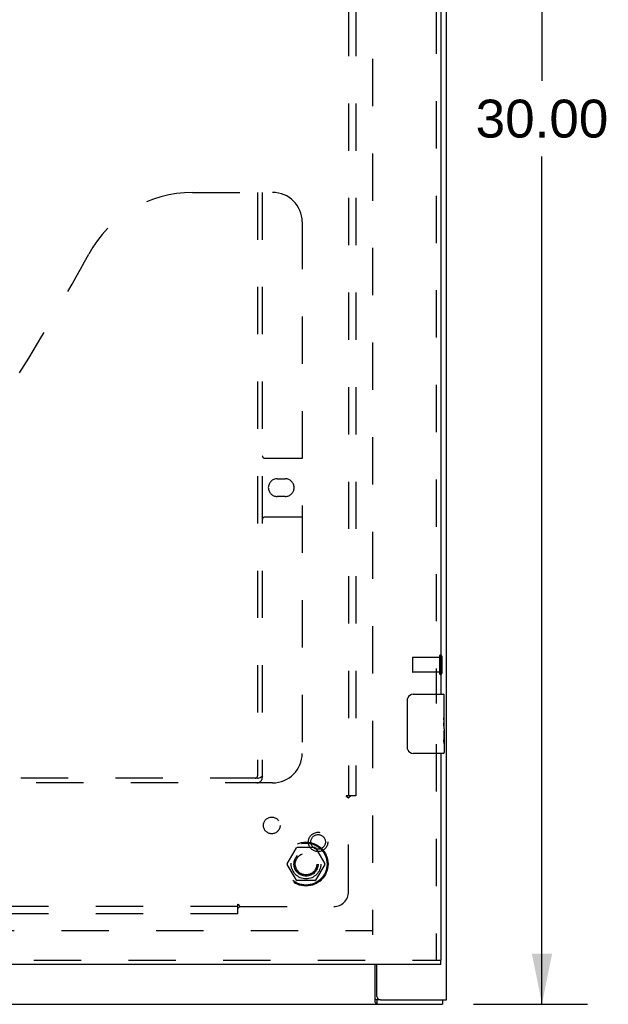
# Model space of a CAD drawing. Header units: inches. Extents: x 0 to 146, y 0 to 94.
# Tile 16 of 22: x 59 to 69, y 34 to 51. Entities that reach past the tile are written whole.
import ezdxf

# ---------------------------------------------------------------- set-up
doc = ezdxf.new("R2010")
doc.units = ezdxf.units.IN
doc.header["$LTSCALE"] = 8.008147
doc.header["$MEASUREMENT"] = 0
doc.linetypes.add('HIDDEN', pattern=[0.2, 0.1, -0.1])
doc.layers.get('0').update_dxf_attribs({"linetype": 'CONTINUOUS'})
for name, color, linetype in [('DEFAULT_2', 8, 'HIDDEN'), ('DIMENSIONS', 7, 'CONTINUOUS'), ('DOOR_ASSEMBLY_RIGHT', 7, 'CONTINUOUS'), ('SUBPANEL', 7, 'CONTINUOUS')]:
    doc.layers.add(name, color=color, linetype=linetype)
doc.styles.get("Standard").update_dxf_attribs({"font": 'arial.ttf'})
doc.dimstyles.new('DIMSTYLE_1', dxfattribs={"dimtxt": 0.642365, "dimasz": 0.856486, "dimexe": 0.09, "dimexo": 0.07, "dimgap": 0.0375, "dimtad": 0, "dimtih": 1, "dimtoh": 1, "dimzin": 4, "dimdsep": 46, "dimtxsty": 'Standard', "dimblk": '_FILLED', "dimblk1": '_FILLED', "dimblk2": '_FILLED', "dimcen": 0.09, "dimadec": 3, "dimazin": 1, "dimtfac": 1, "dimtdec": 3, "dimtofl": 0, "dimtmove": 0, "dimatfit": 3, "dimldrblk": '_FILLED', "dimfxl": 0, "dimtolj": 1, "dimtzin": 4, "dimarcsym": 0})

# ---------------------------------------------------------------- blocks, each defined once
blk = doc.blocks.new('_FILLED')
at = {"color": 0, "linetype": 'ByBlock'}
blk.add_solid([(0, 0), (-1, 0.2), (-1, -0.2)], dxfattribs=at)
blk = doc.blocks.new('*D11')
at = {"layer": 'DIMENSIONS', "color": 2, "linetype": 'Continuous'}
for p, q in [((66.91, 64.215), (68.843, 64.215)), ((68.072, 64.215), (68.072, 49.857)), ((68.072, 34.215), (68.072, 48.573)), ((66.91, 34.215), (68.843, 34.215))]:
    blk.add_line(p, q, dxfattribs=at)
at = {"layer": 'DIMENSIONS', "color": 2, "linetype": 'Continuous', "xscale": 0.8564863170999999, "yscale": 0.8564863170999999, "zscale": 0.8564863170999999}
for p, rotation in [((68.072, 64.215), 90), ((68.072, 34.215), 270)]:
    blk.add_blockref('_FILLED', p, dxfattribs=dict(at, rotation=rotation))
at = {"layer": 'DIMENSIONS', "color": 2, "linetype": 'Continuous', "insert": (68.072, 49.536), "char_height": 0.6424, "width": 2.24469, "attachment_point": 2, "line_spacing_factor": 0.9}
blk.add_mtext('30.00', dxfattribs=at)

msp = doc.modelspace()

# ---------------------------------------------------------------- linework, layer by layer
at = {"color": 3, "linetype": 'Continuous'}
for p, q in [((66.453, 34.29), (66.453, 64.14)), ((65.251, 34.246), (65.251, 34.89)), ((65.278, 34.35), (65.278, 34.89)), ((24.516, 34.215), (66.39, 34.215)), ((65.338, 34.29), (66.453, 34.29))]:
    msp.add_line(p, q, dxfattribs=at)
at = {"color": 7, "linetype": 'Continuous'}
for p, q in [((65.338, 34.29), (65.276, 34.29)), ((65.276, 34.29), (65.276, 34.215)), ((66.39, 34.29), (66.39, 34.215))]:
    msp.add_line(p, q, dxfattribs=at)
for points in [[(65.251, 34.301), (65.252, 34.301), (65.253, 34.302), (65.254, 34.302), (65.256, 34.302), (65.257, 34.301), (65.259, 34.301), (65.26, 34.3), (65.261, 34.299), (65.263, 34.298), (65.264, 34.297), (65.265, 34.296), (65.267, 34.294)], [(65.267, 34.294), (65.269, 34.293), (65.27, 34.292), (65.271, 34.292), (65.272, 34.291), (65.274, 34.29), (65.275, 34.29), (65.276, 34.29)]]:
    msp.add_lwpolyline(points, dxfattribs=at)
at = {"color": 3, "linetype": 'Continuous'}
msp.add_lwpolyline([(65.251, 34.246), (65.252, 34.244), (65.254, 34.242), (65.255, 34.24), (65.256, 34.238), (65.258, 34.236), (65.259, 34.234), (65.26, 34.231), (65.261, 34.229), (65.263, 34.227), (65.264, 34.225), (65.265, 34.223), (65.266, 34.221), (65.268, 34.22), (65.269, 34.218), (65.27, 34.217), (65.272, 34.216), (65.273, 34.216), (65.274, 34.215), (65.275, 34.215), (65.276, 34.215)], dxfattribs=at)
msp.add_arc((65.338, 34.35), 0.06, 180, 270, dxfattribs=at)
at = {"layer": 'DEFAULT_2', "color": 8, "linetype": 'HIDDEN'}
for p, q in [((65.203, 63.04), (65.203, 35.39)), ((65.878, 40.079), (65.878, 39.851)), ((66.335, 40.089), (65.888, 40.089)), ((66.335, 40.107), (66.335, 39.823)), ((66.378, 40.107), (66.378, 39.823)), ((66.335, 39.841), (65.888, 39.841)), ((63.76, 36.595), (63.915, 36.863)), ((64.232, 36.868), (63.924, 36.868)), ((64.241, 36.863), (64.396, 36.595)), ((63.915, 36.318), (63.76, 36.585)), ((64.396, 36.585), (64.241, 36.318)), ((64.232, 36.313), (63.924, 36.313)), ((47.128, 35.465), (65.201, 35.465))]:
    msp.add_line(p, q, dxfattribs=at)
for radius in [0.372, 0.356, 0.204, 0.183]:
    msp.add_circle((64.078, 36.59), radius, dxfattribs=at)
for centre, radius, start, end in [((65.888, 40.079), 0.01, 90, 180), ((66.356, 40.107), 0.0215, 0, 180), ((65.888, 39.851), 0.01, 180, 270), ((66.356, 39.823), 0.0215, 180, 360), ((63.924, 36.858), 0.01, 90.0113, 149.988), ((64.232, 36.858), 0.01, 30.0108, 89.9876), ((63.769, 36.59), 0.01, 150.0117, 209.9873), ((64.387, 36.59), 0.01, 330.0117, 29.9873), ((63.924, 36.323), 0.01, 210.0108, 269.9876), ((64.232, 36.323), 0.01, 270.0113, 329.988)]:
    msp.add_arc(centre, radius, start, end, dxfattribs=at)
at = {"layer": 'DOOR_ASSEMBLY_RIGHT', "color": 8, "linetype": 'HIDDEN'}
for p, q in [((66.283, 59.12), (66.283, 39.31)), ((62.158, 47.965), (63.513, 47.965)), ((63.258, 47.965), (63.258, 38.085)), ((63.338, 47.965), (63.338, 38.055)), ((64.013, 47.465), (64.013, 38.465)), ((63.378, 43.465), (64.013, 43.465)), ((63.59, 43.115), (63.727, 43.115)), ((63.727, 42.815), (63.59, 42.815)), ((64.013, 42.465), (63.378, 42.465)), ((66.283, 38.62), (66.283, 34.965)), ((63.255, 38.045), (51.812, 38.045)), ((63.513, 37.965), (51.553, 37.965)), ((46.658, 34.965), (66.358, 34.965))]:
    msp.add_line(p, q, dxfattribs=at)
at = {"layer": 'DOOR_ASSEMBLY_RIGHT', "color": 3, "linetype": 'Continuous'}
for p, q in [((66.358, 58.965), (66.358, 39.465)), ((66.358, 38.465), (66.358, 34.965)), ((66.358, 34.89), (46.658, 34.89))]:
    msp.add_line(p, q, dxfattribs=at)
at = {"layer": 'DOOR_ASSEMBLY_RIGHT', "color": 7, "linetype": 'Continuous'}
for p, q in [((65.794, 38.565), (65.794, 39.365)), ((65.893, 39.465), (66.403, 39.465)), ((66.418, 38.882), (66.418, 39.45)), ((66.418, 39.311), (66.408, 39.311)), ((66.408, 39.311), (66.408, 39.08)), ((66.418, 39.143), (66.408, 39.143)), ((66.418, 39.08), (66.408, 39.08)), ((66.408, 39.034), (66.408, 38.981)), ((66.418, 39.044), (66.409, 39.044)), ((66.416, 38.913), (66.418, 38.913)), ((66.418, 38.88), (66.418, 38.627)), ((66.418, 38.85), (66.408, 38.85)), ((66.408, 38.85), (66.408, 38.693)), ((66.41, 38.682), (66.418, 38.682)), ((66.418, 38.624), (66.418, 38.48)), ((66.403, 38.465), (65.893, 38.465)), ((66.358, 34.89), (66.358, 34.965))]:
    msp.add_line(p, q, dxfattribs=at)
for points in [[(65.794, 39.365), (65.794, 39.371), (65.794, 39.378), (65.795, 39.384), (65.797, 39.39), (65.798, 39.395), (65.8, 39.401)], [(66.408, 39.034), (66.409, 39.04), (66.409, 39.046), (66.41, 39.052), (66.41, 39.058), (66.411, 39.064), (66.412, 39.069)], [(66.416, 38.912), (66.412, 38.939), (66.411, 38.948), (66.41, 38.956), (66.41, 38.965), (66.409, 38.973), (66.408, 38.981)], [(66.418, 38.88), (66.418, 38.887), (66.418, 38.895), (66.417, 38.903), (66.416, 38.912)], [(66.41, 38.675), (66.409, 38.684), (66.408, 38.693)], [(65.8, 38.529), (65.798, 38.535), (65.797, 38.54), (65.795, 38.546), (65.794, 38.552), (65.794, 38.559), (65.794, 38.565)], [(66.418, 38.624), (66.418, 38.627), (66.418, 38.632), (66.417, 38.637), (66.416, 38.643), (66.414, 38.65), (66.413, 38.658), (66.412, 38.666), (66.41, 38.675)]]:
    msp.add_lwpolyline(points, dxfattribs=at)
at = {"layer": 'DOOR_ASSEMBLY_RIGHT', "color": 8, "linetype": 'HIDDEN'}
msp.add_lwpolyline([(63.255, 38.045), (63.27, 38.047), (63.285, 38.05), (63.301, 38.057), (63.316, 38.065), (63.332, 38.074), (63.348, 38.085)], dxfattribs=at)
for radius in [0.164, 0.124]:
    msp.add_circle((64.283, 36.965), radius, dxfattribs=at)
for centre, radius, start, end in [((62.158, 45.965), 2, 90, 151.5187), ((63.513, 47.465), 0.5, 0, 90), ((25.85, 65.663), 39.307, 328.1295, 331.5187), ((63.378, 43.505), 0.04, 180, 270), ((63.59, 42.965), 0.15, 90, 270), ((63.727, 42.965), 0.15, 270, 90), ((63.378, 42.425), 0.04, 90, 180), ((63.513, 38.465), 0.5, 270, 360), ((63.218, 38.085), 0.04, 270, 360), ((63.248, 38.055), 0.09, 270, 360)]:
    msp.add_arc(centre, radius, start, end, dxfattribs=at)
at = {"layer": 'DOOR_ASSEMBLY_RIGHT', "color": 7, "linetype": 'Continuous'}
for centre, radius, start, end in [((65.893, 39.365), 0.1, 90, 158.7946), ((66.403, 39.45), 0.015, 0, 90), ((65.893, 38.565), 0.1, 201.1999, 270), ((66.403, 38.48), 0.015, 270, 360)]:
    msp.add_arc(centre, radius, start, end, dxfattribs=at)
msp.add_ellipse((66.218, 39.047), major_axis=(0.2, 0), ratio=0.432808, start_param=0, end_param=0.261817, dxfattribs=at)
at = {"layer": 'SUBPANEL', "color": 8, "linetype": 'HIDDEN'}
for p, q in [((64.797, 60.684), (64.797, 37.746)), ((64.922, 60.684), (64.922, 37.746)), ((64.835, 37.746), (64.756, 37.746)), ((64.797, 36.121), (64.797, 37.711)), ((64.922, 37.746), (64.835, 37.746)), ((62.922, 35.871), (27.984, 35.871)), ((62.922, 35.833), (62.922, 35.912)), ((62.939, 35.853), (62.943, 35.857)), ((62.943, 35.857), (62.947, 35.86)), ((62.944, 35.891), (62.948, 35.885)), ((62.957, 35.871), (64.547, 35.871)), ((62.922, 35.746), (27.984, 35.746)), ((62.922, 35.746), (62.922, 35.833))]:
    msp.add_line(p, q, dxfattribs=at)
for points in [[(64.756, 37.746), (64.756, 37.745), (64.757, 37.743), (64.758, 37.742), (64.759, 37.74), (64.76, 37.739), (64.761, 37.737), (64.762, 37.736), (64.763, 37.734), (64.765, 37.733), (64.766, 37.732), (64.768, 37.73), (64.769, 37.729), (64.771, 37.728), (64.773, 37.727), (64.775, 37.725), (64.777, 37.724), (64.783, 37.72)], [(64.783, 37.72), (64.786, 37.719), (64.788, 37.718), (64.79, 37.716), (64.792, 37.715), (64.794, 37.713), (64.795, 37.712), (64.797, 37.711)], [(64.813, 37.726), (64.809, 37.723), (64.808, 37.721), (64.806, 37.72), (64.804, 37.718), (64.803, 37.716), (64.801, 37.715), (64.799, 37.713), (64.798, 37.712), (64.797, 37.711)], [(64.835, 37.746), (64.833, 37.745), (64.831, 37.743), (64.83, 37.742), (64.828, 37.741), (64.826, 37.739), (64.824, 37.738), (64.823, 37.736), (64.821, 37.735), (64.82, 37.733), (64.818, 37.732), (64.817, 37.731), (64.815, 37.729), (64.813, 37.726)], [(62.922, 35.912), (62.923, 35.912), (62.925, 35.911), (62.926, 35.91), (62.928, 35.909), (62.929, 35.908), (62.931, 35.907), (62.932, 35.906), (62.934, 35.905), (62.935, 35.903), (62.936, 35.902), (62.938, 35.9), (62.939, 35.899), (62.94, 35.897), (62.941, 35.895), (62.943, 35.893), (62.944, 35.891)], [(62.922, 35.833), (62.923, 35.835), (62.925, 35.837), (62.926, 35.838), (62.927, 35.84), (62.929, 35.842), (62.93, 35.844), (62.932, 35.845), (62.933, 35.847), (62.935, 35.848), (62.936, 35.85), (62.937, 35.851), (62.939, 35.853)], [(62.947, 35.86), (62.948, 35.862), (62.95, 35.864), (62.952, 35.865), (62.953, 35.867), (62.955, 35.869), (62.956, 35.87), (62.957, 35.871)], [(62.948, 35.885), (62.949, 35.882), (62.95, 35.88), (62.952, 35.878), (62.953, 35.876), (62.955, 35.874), (62.956, 35.873), (62.957, 35.871)]]:
    msp.add_lwpolyline(points, dxfattribs=at)
for centre, radius in [((63.498, 37.245), 0.141), ((64.078, 36.59), 0.25)]:
    msp.add_circle(centre, radius, dxfattribs=at)
msp.add_arc((64.547, 36.121), 0.25, 270, 360, dxfattribs=at)

# ---------------------------------------------------------------- dimensions: what is measured, and where the dimension line sits
at = {"layer": 'DIMENSIONS', "color": 2, "linetype": 'Continuous'}
dim = msp.add_linear_dim(base=(68.072, 64.215), p1=(66.84, 34.215), p2=(66.84, 64.215), angle=90, dimstyle='DIMSTYLE_1', dxfattribs=at)
dim.commit()
dim.dimension.update_dxf_attribs({"geometry": '*D11', "text_midpoint": (68.07, 49.211), "dimtype": 160})

doc.saveas('drawing.dxf')
